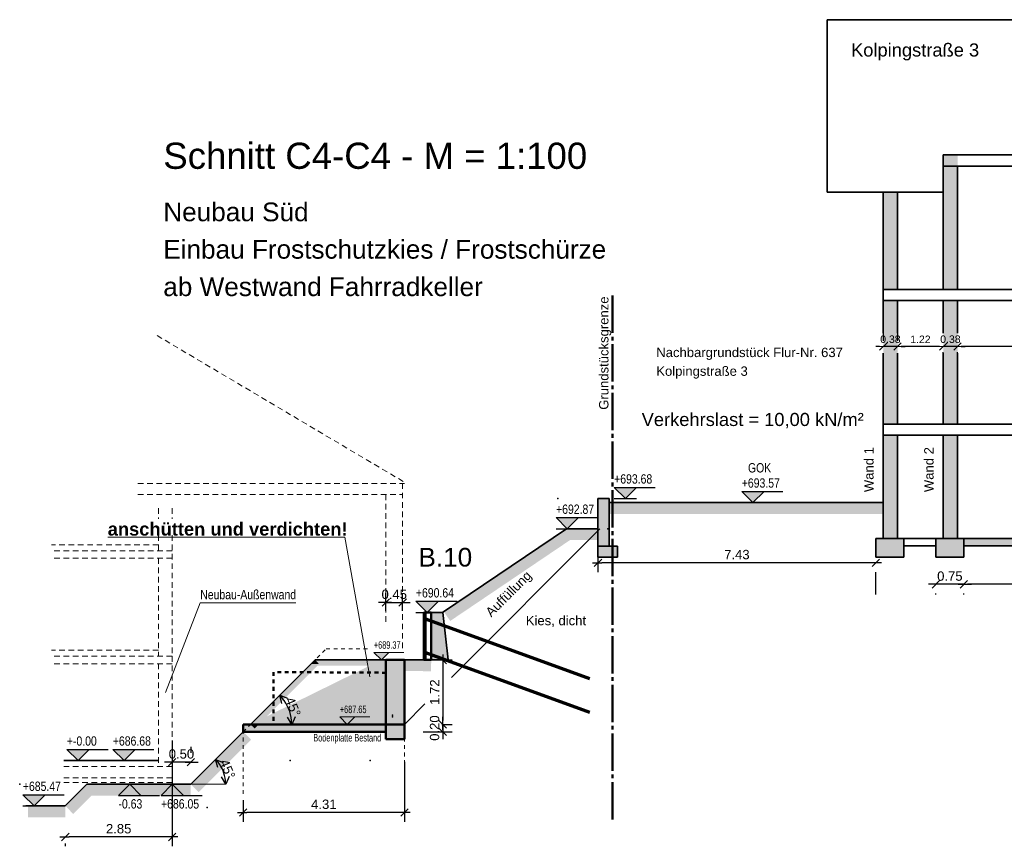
# Model space of a CAD drawing. Header units: metres. Extents: x 1 to 118, y 1 to 83.
# Tile 1 of 35: x 1 to 27, y 6 to 28. Entities that reach past the tile are written whole.
import ezdxf

# ---------------------------------------------------------------- set-up
doc = ezdxf.new("R2010")
doc.units = ezdxf.units.M
for name, pattern in [('ACHSE3', [1.25, 1, -0.1, 0.05, -0.1]), ('DURCHG', [0]), ('GESTR2', [0.25, 0.15, -0.1]), ('PUNKTE', [0.15, 0.05, -0.1])]:
    doc.linetypes.add(name, pattern=pattern)
for name, color, linetype in [('Arbeitsplanie_für_Herstellung_BPW__stat._erf._Anschüttung', 7, 'Continuous'), ('Aushub', 7, 'Continuous'), ('Bestand', 7, 'Continuous'), ('Bodenprofil', 7, 'Continuous'), ('Gel_nde', 7, 'Continuous'), ('GEOMETRIE', 7, 'Continuous'), ('Grundst_cksgrenze', 7, 'Continuous'), ('HILFPU', 7, 'Continuous'), ('MAKET', 7, 'Continuous'), ('Mauern_Bestand', 7, 'Continuous'), ('N_gel', 7, 'Continuous'), ('Nachbargeb_ude', 7, 'Continuous'), ('Neubau', 7, 'Continuous'), ('Spritzbetonwand', 7, 'Continuous'), ('TEXTE', 7, 'Continuous')]:
    doc.layers.add(name, color=color, linetype=linetype)
doc.styles.add('Arial', font='arial.ttf')
doc.dimstyles.new('ISBPFEIL04E', dxfattribs={"dimtxt": 0.25, "dimasz": 0.1, "dimexe": 0.25, "dimexo": 1, "dimgap": 0, "dimtad": 1, "dimdec": 0, "dimzin": 0, "dimdsep": 46, "dimtxsty": 'Arial', "dimblk": 'ID40', "dimblk1": 'ID40', "dimblk2": 'ID40', "dimsah": 1, "dimcen": 0.09, "dimse1": 1, "dimse2": 1, "dimclrd": 7, "dimclre": 7, "dimclrt": 7, "dimadec": 0, "dimazin": 0, "dimtfac": 1, "dimtdec": 4, "dimtix": 1, "dimtmove": 2, "dimatfit": 3, "dimfxl": 1, "dimtvp": 0.004, "dimtolj": 1, "dimtzin": 0, "dimarcsym": 0})
doc.dimstyles.new('ISBSTRICH4E', dxfattribs={"dimtxt": 0.25, "dimasz": 0.1, "dimexe": 0.25, "dimexo": 1, "dimgap": 0.09, "dimtad": 1, "dimzin": 0, "dimdsep": 46, "dimtxsty": 'Arial', "dimblk": 'ID4', "dimblk1": 'ID4', "dimblk2": 'ID4', "dimsah": 1, "dimcen": 0.09, "dimdle": 0.15, "dimclrd": 7, "dimclre": 7, "dimclrt": 7, "dimazin": 0, "dimtfac": 1, "dimtdec": 4, "dimtix": 1, "dimtmove": 2, "dimatfit": 3, "dimfxl": 1, "dimtvp": 0.004, "dimtolj": 1, "dimtzin": 0, "dimarcsym": 0})
doc.dimstyles.new('ISBSTRICH6E', dxfattribs={"dimtxt": 0.2, "dimasz": 0.1, "dimexe": 0.15, "dimexo": 1.1, "dimgap": 0.09, "dimtad": 1, "dimzin": 0, "dimdsep": 46, "dimtxsty": 'Arial', "dimblk": 'ID6', "dimblk1": 'ID6', "dimblk2": 'ID6', "dimsah": 1, "dimcen": 0.09, "dimdle": 0.15, "dimclrd": 7, "dimclre": 7, "dimclrt": 7, "dimazin": 0, "dimtfac": 1, "dimtdec": 4, "dimtix": 1, "dimtmove": 2, "dimatfit": 3, "dimfxl": 1, "dimtvp": 0.005, "dimtolj": 1, "dimtzin": 0, "dimarcsym": 0})

# ---------------------------------------------------------------- blocks, each defined once
blk = doc.blocks.new('ID4')
at = {"color": 7, "linetype": 'DURCHG', "lineweight": 25}
for p, q in [((-1, -1), (1, 1)), ((1.5, 0), (-1, 0))]:
    blk.add_line(p, q, dxfattribs=at)
blk = doc.blocks.new('*D56')
at = {"layer": 'Defpoints', "color": 0}
for p in [(26.326, 13.601), (30.606, 13.601), (26.326, 12.873)]:
    blk.add_point(p, dxfattribs=at)
at = {"layer": 'MAKET', "color": 7, "lineweight": -2}
for p, q in [((30.506, 12.873), (26.426, 12.873)), ((26.326, 12.601), (26.326, 12.623)), ((30.606, 12.601), (30.606, 12.623))]:
    blk.add_line(p, q, dxfattribs=at)
at = {"layer": 'MAKET', "color": 7, "lineweight": -2, "xscale": 0.1, "yscale": 0.1, "zscale": 0.1, "rotation": 180}
blk.add_blockref('ID4', (26.326, 12.873), dxfattribs=at)
at = {"layer": 'MAKET', "color": 7, "lineweight": -2, "xscale": 0.1, "yscale": 0.1, "zscale": 0.1}
blk.add_blockref('ID4', (30.606, 12.873), dxfattribs=at)
at = {"layer": 'MAKET', "color": 7, "insert": (28.466, 13.091), "char_height": 0.25, "attachment_point": 5, "style": 'Arial'}
blk.add_mtext('\\A1;4.28', dxfattribs=at)
blk = doc.blocks.new('*D57')
at = {"layer": 'Defpoints', "color": 0}
for p in [(25.576, 13.601), (26.326, 13.601), (25.576, 12.873)]:
    blk.add_point(p, dxfattribs=at)
at = {"layer": 'MAKET', "color": 7, "lineweight": -2}
for p, q in [((25.476, 12.873), (25.376, 12.873)), ((26.326, 12.873), (25.576, 12.873)), ((26.426, 12.873), (26.526, 12.873)), ((25.576, 12.601), (25.576, 12.623)), ((26.326, 12.601), (26.326, 12.623))]:
    blk.add_line(p, q, dxfattribs=at)
at = {"layer": 'MAKET', "color": 7, "lineweight": -2, "xscale": 0.1, "yscale": 0.1, "zscale": 0.1}
blk.add_blockref('ID4', (25.576, 12.873), dxfattribs=at)
at = {"layer": 'MAKET', "color": 7, "lineweight": -2, "xscale": 0.1, "yscale": 0.1, "zscale": 0.1, "rotation": 180}
blk.add_blockref('ID4', (26.326, 12.873), dxfattribs=at)
at = {"layer": 'MAKET', "color": 7, "insert": (25.951, 13.091), "char_height": 0.25, "attachment_point": 5, "style": 'Arial'}
blk.add_mtext('\\A1;0.75', dxfattribs=at)
blk = doc.blocks.new('*D62')
at = {"layer": 'Defpoints', "color": 0}
for p in [(5.162, 8.122), (5.162, 7.701), (5.662, 7.531)]:
    blk.add_point(p, dxfattribs=at)
at = {"layer": 'MAKET', "color": 7, "lineweight": -2}
for p, q in [((5.162, 8.701), (5.162, 8.372)), ((5.662, 8.531), (5.662, 8.372)), ((5.062, 8.122), (4.962, 8.122)), ((5.662, 8.122), (5.162, 8.122)), ((5.762, 8.122), (5.862, 8.122))]:
    blk.add_line(p, q, dxfattribs=at)
at = {"layer": 'MAKET', "color": 7, "lineweight": -2, "xscale": 0.1, "yscale": 0.1, "zscale": 0.1}
blk.add_blockref('ID4', (5.162, 8.122), dxfattribs=at)
at = {"layer": 'MAKET', "color": 7, "lineweight": -2, "xscale": 0.1, "yscale": 0.1, "zscale": 0.1, "rotation": 180}
blk.add_blockref('ID4', (5.662, 8.122), dxfattribs=at)
at = {"layer": 'MAKET', "color": 7, "insert": (5.412, 8.339), "char_height": 0.25, "attachment_point": 5, "style": 'Arial'}
blk.add_mtext('\\A1;0.50', dxfattribs=at)
blk = doc.blocks.new('ID40')
at = {"color": 7, "linetype": 'DURCHG', "lineweight": 25}
for p, q in [((-2, 1), (0, 0)), ((0, 0), (-2, -1)), ((0, 0), (-1, 0))]:
    blk.add_line(p, q, dxfattribs=at)
blk = doc.blocks.new('*D70')
at = {"layer": 'Defpoints', "color": 0}
for p in [(6.322, 8.192), (6.564, 7.773), (5.662, 7.531), (6.596, 7.531)]:
    blk.add_point(p, dxfattribs=at)
at = {"layer": 'MAKET', "color": 7, "lineweight": -2}
blk.add_arc((5.662, 7.531), 0.934, 6.1357, 38.8643, dxfattribs=at)
at = {"layer": 'MAKET', "color": 7, "lineweight": -2, "xscale": 0.1, "yscale": 0.1, "zscale": 0.1}
for p, rotation in [((6.322, 8.192), 131.9321595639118), ((6.596, 7.531), 273.067840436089)]:
    blk.add_blockref('ID40', p, dxfattribs=dict(at, rotation=rotation))
at = {"layer": 'MAKET', "color": 7, "insert": (6.642, 7.937), "char_height": 0.25, "attachment_point": 5, "rotation": 292.5, "style": 'Arial'}
blk.add_mtext('\\A1;45%%d', dxfattribs=at)
blk = doc.blocks.new('*D81')
at = {"layer": 'Defpoints', "color": 0}
for p in [(11.325, 12.386), (10.875, 11.161), (11.325, 11.161)]:
    blk.add_point(p, dxfattribs=at)
at = {"layer": 'MAKET', "color": 7, "lineweight": -2}
for p, q in [((10.875, 12.161), (10.875, 12.636)), ((11.325, 12.161), (11.325, 12.636)), ((10.775, 12.386), (10.675, 12.386)), ((10.875, 12.386), (11.325, 12.386)), ((11.425, 12.386), (11.525, 12.386))]:
    blk.add_line(p, q, dxfattribs=at)
at = {"layer": 'MAKET', "color": 7, "lineweight": -2, "xscale": 0.1, "yscale": 0.1, "zscale": 0.1}
blk.add_blockref('ID4', (10.875, 12.386), dxfattribs=at)
at = {"layer": 'MAKET', "color": 7, "lineweight": -2, "xscale": 0.1, "yscale": 0.1, "zscale": 0.1, "rotation": 180}
blk.add_blockref('ID4', (11.325, 12.386), dxfattribs=at)
at = {"layer": 'MAKET', "color": 7, "insert": (11.1, 12.604), "char_height": 0.25, "attachment_point": 5, "style": 'Arial'}
blk.add_mtext('\\A1;0.45', dxfattribs=at)
blk = doc.blocks.new('*D82')
at = {"layer": 'Defpoints', "color": 0}
for p in [(11.375, 9.131), (7.062, 8.103), (7.062, 6.775)]:
    blk.add_point(p, dxfattribs=at)
at = {"layer": 'MAKET', "color": 7, "lineweight": -2}
for p, q in [((11.375, 8.131), (11.375, 6.525)), ((7.062, 7.103), (7.062, 6.525)), ((11.275, 6.775), (7.162, 6.775))]:
    blk.add_line(p, q, dxfattribs=at)
at = {"layer": 'MAKET', "color": 7, "lineweight": -2, "xscale": 0.1, "yscale": 0.1, "zscale": 0.1, "rotation": 180}
blk.add_blockref('ID4', (7.062, 6.775), dxfattribs=at)
at = {"layer": 'MAKET', "color": 7, "lineweight": -2, "xscale": 0.1, "yscale": 0.1, "zscale": 0.1}
blk.add_blockref('ID4', (11.375, 6.775), dxfattribs=at)
at = {"layer": 'MAKET', "color": 7, "insert": (9.218, 6.993), "char_height": 0.25, "attachment_point": 5, "style": 'Arial'}
blk.add_mtext('\\A1;4.31', dxfattribs=at)
blk = doc.blocks.new('DIM109')
at = {"layer": 'MAKET', "color": 7, "linetype": 'DURCHG', "lineweight": 25}
for p, q in [((4.029, 7.531), (3.729, 7.231)), ((3.729, 7.531), (4.329, 7.531)), ((4.329, 7.231), (4.029, 7.531)), ((3.729, 7.231), (4.829, 7.231))]:
    blk.add_line(p, q, dxfattribs=at)
at = {"layer": 'MAKET', "color": 4}
for p in [(10.452, 8.161), (3.375, 7.531)]:
    blk.add_point(p, dxfattribs=at)
blk = doc.blocks.new('DIM110')
at = {"layer": 'MAKET', "color": 7, "linetype": 'DURCHG', "lineweight": 25}
for p, q in [((2.649, 8.161), (2.349, 8.461)), ((2.349, 8.461), (3.449, 8.461)), ((2.949, 8.461), (2.649, 8.161)), ((2.349, 8.161), (2.949, 8.161))]:
    blk.add_line(p, q, dxfattribs=at)
at = {"layer": 'MAKET', "color": 7, "style": 'Arial', "width": 0.8}
blk.add_text('-0.63', height=0.25, dxfattribs=at).set_placement((3.729, 6.881))
blk = doc.blocks.new('DIM111')
at = {"layer": 'MAKET', "color": 7, "style": 'Arial', "width": 0.8}
blk.add_text('+-0.00', height=0.25, dxfattribs=at).set_placement((2.349, 8.561))
blk = doc.blocks.new('ID6')
at = {"color": 3, "linetype": 'DURCHG', "lineweight": -3}
blk.add_line((-1, -1), (1, 1), dxfattribs=at)
at = {"color": 4, "linetype": 'DURCHG', "lineweight": 13}
blk.add_line((4, 0), (-1, 0), dxfattribs=at)
blk = doc.blocks.new('*D153')
at = {"layer": 'Defpoints', "color": 0}
for p in [(26.156, 19.586), (30.806, 19.618), (26.156, 19.229)]:
    blk.add_point(p, dxfattribs=at)
at = {"layer": 'MAKET', "color": 7, "lineweight": -2}
for p, q in [((30.706, 19.229), (26.256, 19.229)), ((26.156, 18.486), (26.156, 19.079)), ((30.806, 18.518), (30.806, 19.079))]:
    blk.add_line(p, q, dxfattribs=at)
at = {"layer": 'MAKET', "color": 7, "lineweight": -2, "xscale": 0.1, "yscale": 0.1, "zscale": 0.1, "rotation": 180}
blk.add_blockref('ID6', (26.156, 19.229), dxfattribs=at)
at = {"layer": 'MAKET', "color": 7, "lineweight": -2, "xscale": 0.1, "yscale": 0.1, "zscale": 0.1}
blk.add_blockref('ID6', (30.806, 19.229), dxfattribs=at)
at = {"layer": 'MAKET', "color": 7, "insert": (28.481, 19.422), "char_height": 0.2, "attachment_point": 5, "style": 'Arial'}
blk.add_mtext('\\A1;4.65', dxfattribs=at)
blk = doc.blocks.new('*D154')
at = {"layer": 'Defpoints', "color": 0}
for p in [(25.776, 19.586), (26.156, 19.586), (25.776, 19.229)]:
    blk.add_point(p, dxfattribs=at)
at = {"layer": 'MAKET', "color": 7, "lineweight": -2}
for p, q in [((25.676, 19.229), (25.576, 19.229)), ((26.156, 19.229), (25.776, 19.229)), ((26.256, 19.229), (26.356, 19.229)), ((25.776, 18.486), (25.776, 19.079)), ((26.156, 18.486), (26.156, 19.079))]:
    blk.add_line(p, q, dxfattribs=at)
at = {"layer": 'MAKET', "color": 7, "lineweight": -2, "xscale": 0.1, "yscale": 0.1, "zscale": 0.1}
blk.add_blockref('ID6', (25.776, 19.229), dxfattribs=at)
at = {"layer": 'MAKET', "color": 7, "lineweight": -2, "xscale": 0.1, "yscale": 0.1, "zscale": 0.1, "rotation": 180}
blk.add_blockref('ID6', (26.156, 19.229), dxfattribs=at)
at = {"layer": 'MAKET', "color": 7, "insert": (25.966, 19.422), "char_height": 0.2, "attachment_point": 5, "style": 'Arial'}
blk.add_mtext('\\A1;0.38', dxfattribs=at)
blk = doc.blocks.new('*D155')
at = {"layer": 'Defpoints', "color": 0}
for p in [(25.776, 19.586), (24.552, 19.229), (24.552, 19.049)]:
    blk.add_point(p, dxfattribs=at)
at = {"layer": 'MAKET', "color": 7, "lineweight": -2}
for p, q in [((24.552, 20.149), (24.552, 19.379)), ((25.676, 19.229), (24.652, 19.229)), ((25.776, 18.486), (25.776, 19.079))]:
    blk.add_line(p, q, dxfattribs=at)
at = {"layer": 'MAKET', "color": 7, "lineweight": -2, "xscale": 0.1, "yscale": 0.1, "zscale": 0.1, "rotation": 180}
blk.add_blockref('ID6', (24.552, 19.229), dxfattribs=at)
at = {"layer": 'MAKET', "color": 7, "lineweight": -2, "xscale": 0.1, "yscale": 0.1, "zscale": 0.1}
blk.add_blockref('ID6', (25.776, 19.229), dxfattribs=at)
at = {"layer": 'MAKET', "color": 7, "insert": (25.164, 19.42), "char_height": 0.2, "attachment_point": 5, "style": 'Arial'}
blk.add_mtext('\\A1;1.22', dxfattribs=at)
blk = doc.blocks.new('*D156')
at = {"layer": 'Defpoints', "color": 0}
for p in [(24.172, 19.229), (24.172, 19.203), (24.552, 19.049)]:
    blk.add_point(p, dxfattribs=at)
at = {"layer": 'MAKET', "color": 7, "lineweight": -2}
for p, q in [((24.172, 20.303), (24.172, 19.379)), ((24.552, 20.149), (24.552, 19.379)), ((24.072, 19.229), (23.972, 19.229)), ((24.552, 19.229), (24.172, 19.229)), ((24.652, 19.229), (24.752, 19.229))]:
    blk.add_line(p, q, dxfattribs=at)
at = {"layer": 'MAKET', "color": 7, "lineweight": -2, "xscale": 0.1, "yscale": 0.1, "zscale": 0.1}
blk.add_blockref('ID6', (24.172, 19.229), dxfattribs=at)
at = {"layer": 'MAKET', "color": 7, "lineweight": -2, "xscale": 0.1, "yscale": 0.1, "zscale": 0.1, "rotation": 180}
blk.add_blockref('ID6', (24.552, 19.229), dxfattribs=at)
at = {"layer": 'MAKET', "color": 7, "insert": (24.362, 19.422), "char_height": 0.2, "attachment_point": 5, "style": 'Arial'}
blk.add_mtext('\\A1;0.38', dxfattribs=at)
blk = doc.blocks.new('*D164')
at = {"layer": 'Defpoints', "color": 0}
for p in [(16.546, 15.055), (16.546, 13.448), (23.972, 13.601)]:
    blk.add_point(p, dxfattribs=at)
at = {"layer": 'MAKET', "color": 7, "lineweight": -2}
for p, q in [((16.546, 14.055), (16.546, 13.198)), ((23.872, 13.448), (16.646, 13.448)), ((23.972, 12.601), (23.972, 13.198))]:
    blk.add_line(p, q, dxfattribs=at)
at = {"layer": 'MAKET', "color": 7, "lineweight": -2, "xscale": 0.1, "yscale": 0.1, "zscale": 0.1, "rotation": 180}
blk.add_blockref('ID4', (16.546, 13.448), dxfattribs=at)
at = {"layer": 'MAKET', "color": 7, "lineweight": -2, "xscale": 0.1, "yscale": 0.1, "zscale": 0.1}
blk.add_blockref('ID4', (23.972, 13.448), dxfattribs=at)
at = {"layer": 'MAKET', "color": 7, "insert": (20.259, 13.666), "char_height": 0.25, "attachment_point": 5, "style": 'Arial'}
blk.add_mtext('\\A1;7.43', dxfattribs=at)
blk = doc.blocks.new('DIM174')
at = {"layer": 'MAKET', "color": 7, "linetype": 'DURCHG', "lineweight": 25}
for p, q in [((1.473, 6.951), (1.173, 7.251)), ((1.173, 7.251), (2.273, 7.251)), ((1.773, 7.251), (1.473, 6.951)), ((1.173, 6.951), (1.773, 6.951))]:
    blk.add_line(p, q, dxfattribs=at)
at = {"layer": 'MAKET', "color": 4}
for p in [(15.472, 15.164), (19.296, 15.055), (16.811, 14.355), (12.243, 12.121), (8.314, 8.161), (1.089, 7.531), (1.313, 6.951)]:
    blk.add_point(p, dxfattribs=at)
blk = doc.blocks.new('DIM175')
at = {"layer": 'MAKET', "color": 7, "linetype": 'DURCHG', "lineweight": 25}
for p, q in [((5.166, 7.531), (4.866, 7.231)), ((4.866, 7.531), (5.466, 7.531)), ((5.466, 7.231), (5.166, 7.531)), ((4.866, 7.231), (5.966, 7.231))]:
    blk.add_line(p, q, dxfattribs=at)
at = {"layer": 'MAKET', "color": 7, "style": 'Arial', "width": 0.8}
blk.add_text('+685.47', height=0.25, dxfattribs=at).set_placement((1.173, 7.351))
blk = doc.blocks.new('DIM176')
at = {"layer": 'MAKET', "color": 7, "linetype": 'DURCHG', "lineweight": 25}
for p, q in [((3.878, 8.161), (3.578, 8.461)), ((3.578, 8.461), (4.678, 8.461)), ((4.178, 8.461), (3.878, 8.161)), ((3.578, 8.161), (4.178, 8.161))]:
    blk.add_line(p, q, dxfattribs=at)
at = {"layer": 'MAKET', "color": 7, "style": 'Arial', "width": 0.8}
blk.add_text('+686.05', height=0.25, dxfattribs=at).set_placement((4.866, 6.881))
blk = doc.blocks.new('DIM177')
at = {"layer": 'MAKET', "color": 7, "linetype": 'DURCHG', "lineweight": 25}
for p, q in [((11.979, 12.121), (11.679, 12.421)), ((11.679, 12.421), (12.779, 12.421)), ((12.279, 12.421), (11.979, 12.121)), ((11.679, 12.121), (12.279, 12.121))]:
    blk.add_line(p, q, dxfattribs=at)
at = {"layer": 'MAKET', "color": 7, "style": 'Arial', "width": 0.8}
blk.add_text('+686.68', height=0.25, dxfattribs=at).set_placement((3.578, 8.561))
blk = doc.blocks.new('DIM178')
at = {"layer": 'MAKET', "color": 7, "linetype": 'DURCHG', "lineweight": 25}
for p, q in [((15.725, 14.355), (15.425, 14.655)), ((15.425, 14.655), (16.525, 14.655)), ((16.025, 14.655), (15.725, 14.355)), ((15.425, 14.355), (16.025, 14.355))]:
    blk.add_line(p, q, dxfattribs=at)
at = {"layer": 'MAKET', "color": 7, "style": 'Arial', "width": 0.8}
blk.add_text('+690.64', height=0.25, dxfattribs=at).set_placement((11.679, 12.521))
blk = doc.blocks.new('DIM179')
at = {"layer": 'MAKET', "color": 7, "linetype": 'DURCHG', "lineweight": 25}
for p, q in [((20.689, 15.055), (20.389, 15.355)), ((20.389, 15.355), (21.489, 15.355)), ((20.989, 15.355), (20.689, 15.055)), ((20.389, 15.055), (20.989, 15.055))]:
    blk.add_line(p, q, dxfattribs=at)
at = {"layer": 'MAKET', "color": 7, "style": 'Arial', "width": 0.8}
blk.add_text('+692.87', height=0.25, dxfattribs=at).set_placement((15.425, 14.755))
blk = doc.blocks.new('DIM180')
at = {"layer": 'MAKET', "color": 7, "linetype": 'DURCHG', "lineweight": 25}
for p, q in [((17.278, 15.164), (16.978, 15.464)), ((16.978, 15.464), (18.078, 15.464)), ((17.578, 15.464), (17.278, 15.164)), ((16.978, 15.164), (17.578, 15.164))]:
    blk.add_line(p, q, dxfattribs=at)
at = {"layer": 'MAKET', "color": 7, "style": 'Arial', "width": 0.8}
blk.add_text('+693.57', height=0.25, dxfattribs=at).set_placement((20.389, 15.455))
blk = doc.blocks.new('DIM181')
at = {"layer": 'MAKET', "color": 7, "style": 'Arial', "width": 0.8}
blk.add_text('+693.68', height=0.25, dxfattribs=at).set_placement((16.978, 15.564))
blk = doc.blocks.new('*D189')
at = {"layer": 'Defpoints', "color": 0}
for p in [(5.162, 9.326), (2.307, 6.951), (2.307, 6.122)]:
    blk.add_point(p, dxfattribs=at)
at = {"layer": 'MAKET', "color": 7, "lineweight": -2}
for p, q in [((5.162, 8.326), (5.162, 5.872)), ((5.062, 6.122), (2.407, 6.122)), ((2.307, 5.951), (2.307, 5.872))]:
    blk.add_line(p, q, dxfattribs=at)
at = {"layer": 'MAKET', "color": 7, "lineweight": -2, "xscale": 0.1, "yscale": 0.1, "zscale": 0.1, "rotation": 180}
blk.add_blockref('ID4', (2.307, 6.122), dxfattribs=at)
at = {"layer": 'MAKET', "color": 7, "lineweight": -2, "xscale": 0.1, "yscale": 0.1, "zscale": 0.1}
blk.add_blockref('ID4', (5.162, 6.122), dxfattribs=at)
at = {"layer": 'MAKET', "color": 7, "insert": (3.734, 6.34), "char_height": 0.25, "attachment_point": 5, "style": 'Arial'}
blk.add_mtext('\\A1;2.85', dxfattribs=at)
blk = doc.blocks.new('*D339')
at = {"layer": 'Defpoints', "color": 0}
for p in [(8.038, 9.907), (8.322, 9.415), (7.262, 9.131), (8.36, 9.131)]:
    blk.add_point(p, dxfattribs=at)
at = {"layer": 'MAKET', "color": 7, "lineweight": -2}
blk.add_arc((7.262, 9.131), 1.098, 5.2193, 39.7807, dxfattribs=at)
at = {"layer": 'MAKET', "color": 7, "lineweight": -2, "xscale": 0.1, "yscale": 0.1, "zscale": 0.1}
for p, rotation in [((8.038, 9.907), 132.3903658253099), ((8.36, 9.131), 272.6096341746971)]:
    blk.add_blockref('ID40', p, dxfattribs=dict(at, rotation=rotation))
at = {"layer": 'MAKET', "color": 7, "insert": (8.394, 9.6), "char_height": 0.25, "attachment_point": 5, "rotation": 292.5, "style": 'Arial'}
blk.add_mtext('\\A1;45%%d', dxfattribs=at)
blk = doc.blocks.new('DIM334')
at = {"layer": 'MAKET', "color": 7, "linetype": 'DURCHG', "lineweight": 18}
for p, q in [((9.846, 9.131), (9.646, 9.331)), ((9.646, 9.331), (10.446, 9.331)), ((10.046, 9.331), (9.846, 9.131)), ((9.646, 9.131), (10.046, 9.131))]:
    blk.add_line(p, q, dxfattribs=at)
at = {"layer": 'MAKET', "color": 4}
for p in [(12.13, 10.851), (8.309, 9.131)]:
    blk.add_point(p, dxfattribs=at)
blk = doc.blocks.new('DIM335')
at = {"layer": 'MAKET', "color": 7, "linetype": 'DURCHG', "lineweight": 18}
for p, q in [((10.756, 10.851), (10.556, 11.051)), ((10.556, 11.051), (11.356, 11.051)), ((10.556, 10.851), (10.956, 10.851)), ((10.956, 11.051), (10.756, 10.851))]:
    blk.add_line(p, q, dxfattribs=at)
at = {"layer": 'MAKET', "color": 7, "style": 'Arial', "width": 0.7}
blk.add_text('+687.65', height=0.2, dxfattribs=at).set_placement((9.646, 9.431))
blk = doc.blocks.new('DIM336')
at = {"layer": 'MAKET', "color": 7, "style": 'Arial', "width": 0.7}
blk.add_text('+689.37', height=0.2, dxfattribs=at).set_placement((10.556, 11.151))
blk = doc.blocks.new('*D350')
at = {"layer": 'Defpoints', "color": 0}
for p in [(11.125, 10.851), (11.375, 9.131), (12.396, 9.131)]:
    blk.add_point(p, dxfattribs=at)
at = {"layer": 'MAKET', "color": 7, "lineweight": -2}
for p, q in [((12.125, 10.851), (12.646, 10.851)), ((12.396, 10.751), (12.396, 9.231)), ((12.375, 9.131), (12.646, 9.131))]:
    blk.add_line(p, q, dxfattribs=at)
at = {"layer": 'MAKET', "color": 7, "lineweight": -2, "xscale": 0.1, "yscale": 0.1, "zscale": 0.1}
for p, rotation in [((12.396, 10.851), 90), ((12.396, 9.131), 270)]:
    blk.add_blockref('ID4', p, dxfattribs=dict(at, rotation=rotation))
at = {"layer": 'MAKET', "color": 7, "insert": (12.181, 9.991), "char_height": 0.25, "attachment_point": 5, "rotation": 90, "style": 'Arial'}
blk.add_mtext('\\A1;1.72', dxfattribs=at)
blk = doc.blocks.new('*D351')
at = {"layer": 'Defpoints', "color": 0}
for p in [(11.375, 9.131), (10.875, 8.931), (12.396, 8.931)]:
    blk.add_point(p, dxfattribs=at)
at = {"layer": 'MAKET', "color": 7, "lineweight": -2}
for p, q in [((12.396, 9.231), (12.396, 9.331)), ((12.375, 9.131), (12.646, 9.131)), ((12.396, 9.131), (12.396, 8.931)), ((11.875, 8.931), (12.646, 8.931)), ((12.396, 8.831), (12.396, 8.731))]:
    blk.add_line(p, q, dxfattribs=at)
at = {"layer": 'MAKET', "color": 7, "lineweight": -2, "xscale": 0.1, "yscale": 0.1, "zscale": 0.1}
for p, rotation in [((12.396, 9.131), 270), ((12.396, 8.931), 90)]:
    blk.add_blockref('ID4', p, dxfattribs=dict(at, rotation=rotation))
at = {"layer": 'MAKET', "color": 7, "insert": (12.179, 9.031), "char_height": 0.25, "attachment_point": 5, "rotation": 90, "style": 'Arial'}
blk.add_mtext('\\A1;0.20', dxfattribs=at)

msp = doc.modelspace()

# ---------------------------------------------------------------- hatches: boundary and pattern name
at = {"layer": 'Arbeitsplanie_für_Herstellung_BPW__stat._erf._Anschüttung'}
for points in [[(15.333, 14.105), (15.873, 14.105), (15.704, 14.355)], [(12.426, 12.143), (12.966, 12.143), (15.873, 14.105), (15.333, 14.105)], [(12.595, 11.893), (12.966, 12.143), (12.426, 12.143)], [(7.262, 9.131), (10.875, 9.131), (10.875, 10.861), (10.778, 10.861), (7.262, 9.131)]]:
    msp.add_hatch(color=8, dxfattribs=at).paths.add_polyline_path(points)
at = {"layer": 'Aushub'}
for points in [[(8.874, 10.743), (9.089, 10.743), (8.982, 10.851)], [(8.982, 10.699), (10.875, 10.699), (10.875, 10.851), (8.982, 10.851)], [(7.262, 9.131), (7.477, 9.131), (9.089, 10.743), (8.874, 10.743)], [(7.369, 9.023), (7.477, 9.131), (7.262, 9.131)], [(5.662, 7.531), (6.089, 7.531), (7.275, 8.717), (6.857, 8.717)], [(6.857, 8.717), (7.275, 8.717), (7.072, 8.931)], [(2.673, 7.317), (3.1, 7.317), (2.887, 7.531)], [(2.887, 7.229), (5.662, 7.229), (5.662, 7.531), (2.887, 7.531)], [(5.875, 7.317), (6.089, 7.531), (5.662, 7.531)], [(2.307, 6.951), (2.734, 6.951), (3.1, 7.317), (2.673, 7.317)], [(1.313, 6.649), (2.307, 6.649), (2.307, 6.951), (1.313, 6.951)], [(2.52, 6.737), (2.734, 6.951), (2.307, 6.951)]]:
    msp.add_hatch(color=7, dxfattribs=at).paths.add_polyline_path(points)
at = {"layer": 'Bestand'}
for color, points in [(7, [(24.172, 20.755), (24.552, 20.755), (24.552, 23.351), (24.172, 23.351)]), (180, [(10.875, 8.731), (11.375, 8.731), (11.375, 10.851), (10.875, 10.851)]), (180, [(7.072, 8.931), (10.875, 8.931), (10.875, 9.131), (7.072, 9.131)])]:
    msp.add_hatch(color=color, dxfattribs=at).paths.add_polyline_path(points)
at = {"layer": 'Gel_nde'}
for points in [[(16.846, 14.753), (24.172, 14.753), (24.172, 15.055), (16.846, 15.055)], [(15.704, 14.053), (16.546, 14.053), (16.546, 14.355), (15.704, 14.355)], [(11.371, 10.559), (12.084, 10.559), (12.088, 10.851), (11.375, 10.851)], [(11.375, 10.851), (12.088, 10.851), (11.375, 10.861)], [(12.084, 10.549), (12.084, 10.559), (11.371, 10.559)]]:
    msp.add_hatch(color=7, dxfattribs=at).paths.add_polyline_path(points)
at = {"layer": 'MAKET'}
for points in [[(17.278, 15.164), (17.578, 15.464), (16.978, 15.464)], [(20.689, 15.055), (20.989, 15.355), (20.389, 15.355)], [(15.725, 14.355), (16.025, 14.655), (15.425, 14.655)], [(11.979, 12.121), (12.279, 12.421), (11.679, 12.421)], [(10.756, 10.851), (10.956, 11.051), (10.556, 11.051)], [(9.846, 9.131), (10.046, 9.331), (9.646, 9.331)], [(2.649, 8.161), (2.949, 8.461), (2.349, 8.461)], [(3.878, 8.161), (4.178, 8.461), (3.578, 8.461)], [(3.729, 7.231), (4.329, 7.231), (4.029, 7.531)], [(4.866, 7.231), (5.466, 7.231), (5.166, 7.531)], [(1.473, 6.951), (1.773, 7.251), (1.173, 7.251)]]:
    msp.add_hatch(color=7, dxfattribs=at).paths.add_polyline_path(points)
at = {"layer": 'Mauern_Bestand'}
msp.add_hatch(color=7, dxfattribs=at).paths.add_polyline_path([(12.088, 10.849), (12.544, 10.851), (12.397, 12.121), (12.088, 12.121), (12.088, 10.849)])
at = {"layer": 'Nachbargeb_ude'}
for points in [[(25.776, 20.755), (26.156, 20.755), (26.156, 24.351), (25.776, 24.351)], [(24.172, 17.155), (24.552, 17.155), (24.552, 20.455), (24.172, 20.455)], [(25.776, 17.155), (26.156, 17.155), (26.156, 20.455), (25.776, 20.455)], [(24.172, 14.101), (24.552, 14.101), (24.552, 16.855), (24.172, 16.855)], [(25.776, 14.101), (26.156, 14.101), (26.156, 16.855), (25.776, 16.855)], [(16.546, 13.895), (16.846, 13.895), (16.846, 15.164), (16.546, 15.164)], [(23.972, 13.601), (24.722, 13.601), (24.722, 14.101), (23.972, 14.101)], [(25.576, 13.601), (26.326, 13.601), (26.326, 14.101), (25.576, 14.101)], [(26.326, 13.901), (30.606, 13.901), (30.606, 14.101), (26.326, 14.101)], [(16.546, 13.595), (17.064, 13.595), (17.064, 13.895), (16.546, 13.895)]]:
    msp.add_hatch(color=7, dxfattribs=at).paths.add_polyline_path(points)

# ---------------------------------------------------------------- linework, layer by layer
at = {"layer": 'Arbeitsplanie_für_Herstellung_BPW__stat._erf._Anschüttung', "color": 6, "linetype": 'PUNKTE', "lineweight": 50}
for p, q in [((7.875, 10.529), (7.875, 9.131)), ((10.875, 10.511), (7.875, 10.529))]:
    msp.add_line(p, q, dxfattribs=at)
at = {"layer": 'Aushub', "color": 8, "linetype": 'PUNKTE', "lineweight": 9}
msp.add_line((7.062, 8.931), (9.292, 11.161), dxfattribs=at)
at = {"layer": 'Aushub', "color": 7, "linetype": 'DURCHG', "lineweight": 35}
for p, q in [((8.982, 10.851), (7.262, 9.131)), ((10.875, 10.851), (8.982, 10.851)), ((7.062, 8.931), (5.662, 7.531)), ((2.887, 7.531), (2.307, 6.951)), ((5.662, 7.531), (2.887, 7.531)), ((1.256, 6.951), (2.307, 6.951))]:
    msp.add_line(p, q, dxfattribs=at)
at = {"layer": 'Bestand', "color": 8, "linetype": 'GESTR2', "lineweight": 9}
for p, q in [((4.759, 19.521), (11.424, 15.571)), ((4.244, 15.571), (11.375, 15.571)), ((11.325, 15.571), (11.325, 11.161)), ((4.244, 15.271), (11.325, 15.271)), ((10.875, 15.271), (10.875, 11.783))]:
    msp.add_line(p, q, dxfattribs=at)
at = {"layer": 'Bestand', "color": 7, "linetype": 'DURCHG', "lineweight": 35}
for p, q in [((16.546, 13.595), (16.546, 15.164)), ((16.546, 15.164), (16.846, 15.164)), ((16.846, 13.895), (16.846, 15.164)), ((16.546, 13.895), (17.064, 13.895)), ((16.546, 13.595), (17.064, 13.595)), ((12.088, 12.121), (12.397, 12.121)), ((12.088, 11.686), (12.088, 12.121)), ((12.088, 10.849), (12.088, 11.423)), ((12.088, 10.851), (12.544, 10.851))]:
    msp.add_line(p, q, dxfattribs=at)
at = {"layer": 'Bestand', "color": 180, "linetype": 'DURCHG', "lineweight": 50}
for p, q in [((10.875, 10.851), (10.875, 9.131)), ((10.875, 10.851), (11.375, 10.851)), ((11.375, 8.731), (11.375, 10.851)), ((7.062, 9.131), (11.375, 9.131)), ((7.062, 8.931), (7.062, 9.131)), ((10.875, 9.131), (10.875, 8.731)), ((7.062, 8.931), (10.875, 8.931)), ((11.375, 8.731), (10.875, 8.731))]:
    msp.add_line(p, q, dxfattribs=at)
at = {"layer": 'Bodenprofil', "color": 84, "linetype": 'DURCHG', "lineweight": 25}
for p, q in [((12.629, 10.385), (16.599, 14.355)), ((11.375, 9.131), (11.92, 9.676))]:
    msp.add_line(p, q, dxfattribs=at)
at = {"layer": 'Gel_nde', "color": 7, "linetype": 'DURCHG', "lineweight": 35}
for p, q in [((12.393, 12.121), (15.704, 14.355)), ((11.375, 10.851), (12.088, 10.851))]:
    msp.add_line(p, q, dxfattribs=at)
at = {"layer": 'Gel_nde', "color": 8, "linetype": 'PUNKTE', "lineweight": 9}
msp.add_line((9.282, 11.151), (10.438, 11.151), dxfattribs=at)
at = {"layer": 'GEOMETRIE', "color": 7, "linetype": 'PUNKTE', "lineweight": 18}
for p, q in [((7.062, 7.275), (7.062, 8.931)), ((11.375, 7.275), (11.375, 8.731))]:
    msp.add_line(p, q, dxfattribs=at)
at = {"layer": 'GEOMETRIE', "color": 7, "linetype": 'DURCHG', "lineweight": 18}
msp.add_line((6.596, 7.531), (5.662, 7.531), dxfattribs=at)
at = {"layer": 'Grundst_cksgrenze', "color": 54, "linetype": 'ACHSE3', "lineweight": 50}
msp.add_line((16.938, 20.59), (16.938, 6.52), dxfattribs=at)
at = {"layer": 'HILFPU', "color": 4}
for p in [(16.546, 15.104), (16.546, 15.055), (11.049, 9.372), (11.049, 9.334), (6.099, 6.911)]:
    msp.add_point(p, dxfattribs=at)
at = {"layer": 'Mauern_Bestand', "color": 7, "linetype": 'DURCHG', "lineweight": 35}
msp.add_line((12.544, 10.851), (12.397, 12.121), dxfattribs=at)
at = {"layer": 'N_gel', "color": 7, "linetype": 'DURCHG', "lineweight": 70}
for p, q in [((11.938, 11.951), (16.317, 10.357)), ((11.938, 11.051), (16.317, 9.457))]:
    msp.add_line(p, q, dxfattribs=at)
at = {"layer": 'Nachbargeb_ude', "color": 7, "linetype": 'DURCHG', "lineweight": 35}
for p, q in [((22.672, 27.961), (22.672, 23.351)), ((22.672, 27.961), (29.226, 27.961)), ((32.919, 24.351), (25.776, 24.351)), ((25.776, 24.351), (25.776, 20.755)), ((30.806, 24.051), (25.776, 24.051)), ((26.156, 24.051), (26.156, 20.755)), ((25.776, 23.351), (22.672, 23.351)), ((24.172, 19.586), (24.172, 23.351)), ((24.552, 20.755), (24.552, 23.351)), ((30.806, 20.755), (24.172, 20.755)), ((30.806, 20.455), (24.172, 20.455)), ((24.552, 19.586), (24.552, 20.455)), ((25.776, 20.455), (25.776, 19.586)), ((26.156, 19.586), (26.156, 20.455)), ((24.172, 17.155), (24.172, 19.049)), ((24.552, 17.155), (24.552, 19.049)), ((25.776, 17.155), (25.776, 19.049)), ((26.156, 17.155), (26.156, 19.049)), ((30.806, 17.155), (24.172, 17.155)), ((24.172, 14.101), (24.172, 17.155)), ((31.186, 16.855), (24.172, 16.855)), ((24.552, 14.101), (24.552, 16.855)), ((25.776, 16.855), (25.776, 14.101)), ((26.156, 14.101), (26.156, 16.855)), ((16.846, 15.055), (24.172, 15.055)), ((16.546, 14.355), (15.704, 14.355)), ((23.972, 14.101), (32.919, 14.101)), ((23.972, 14.101), (23.972, 13.601)), ((24.722, 14.101), (24.722, 13.601)), ((25.576, 14.101), (25.576, 13.601)), ((26.326, 14.101), (26.326, 13.601)), ((17.064, 13.595), (17.064, 13.895)), ((24.722, 13.901), (25.576, 13.901)), ((30.606, 13.901), (26.326, 13.901)), ((24.722, 13.601), (23.972, 13.601)), ((26.326, 13.601), (25.576, 13.601))]:
    msp.add_line(p, q, dxfattribs=at)
at = {"layer": 'Neubau', "color": 7, "linetype": 'GESTR2', "lineweight": 18}
for p, q in [((4.797, 14.904), (4.797, 14.627)), ((5.162, 14.904), (5.162, 14.627)), ((4.797, 14.183), (4.797, 13.771)), ((5.162, 14.183), (5.162, 10.951)), ((4.797, 13.931), (1.942, 13.931)), ((5.162, 13.771), (1.942, 13.771)), ((5.162, 13.571), (1.942, 13.571)), ((4.797, 13.571), (4.797, 10.951)), ((4.797, 11.111), (1.942, 11.111)), ((5.162, 10.951), (1.942, 10.951)), ((5.162, 10.951), (5.162, 7.701)), ((5.162, 10.751), (1.942, 10.751)), ((4.797, 10.751), (4.797, 8.001)), ((5.162, 8.001), (2.266, 8.001)), ((5.162, 7.701), (2.266, 7.701)), ((5.162, 7.581), (2.266, 7.581))]:
    msp.add_line(p, q, dxfattribs=at)
at = {"layer": 'Neubau', "color": 7, "linetype": 'DURCHG', "lineweight": 35}
msp.add_line((4.797, 8.161), (2.266, 8.161), dxfattribs=at)
at = {"layer": 'Spritzbetonwand', "color": 140, "linetype": 'DURCHG', "lineweight": 50}
for p, q in [((11.888, 12.121), (12.088, 12.121)), ((11.888, 10.851), (11.888, 12.121)), ((11.938, 10.851), (11.938, 12.121)), ((12.088, 10.851), (12.088, 12.121)), ((11.888, 10.851), (12.088, 10.851))]:
    msp.add_line(p, q, dxfattribs=at)
at = {"layer": 'TEXTE', "color": 7, "linetype": 'DURCHG', "lineweight": 18}
for p, q in [((3.442, 14.135), (9.781, 14.135)), ((9.781, 14.135), (10.446, 10.402)), ((5.914, 12.38), (4.987, 9.982)), ((5.914, 12.38), (8.469, 12.38))]:
    msp.add_line(p, q, dxfattribs=at)

# ---------------------------------------------------------------- block references
for name in ['DIM181', 'DIM180', 'DIM179', 'DIM174', 'DIM178', 'DIM177', 'DIM336', 'DIM334', 'DIM335', 'DIM111', 'DIM110', 'DIM176', 'DIM109', 'DIM175']:
    msp.add_blockref(name, (0, 0))

# ---------------------------------------------------------------- texts
at = {"layer": 'Bodenprofil', "color": 84, "style": 'Arial'}
msp.add_text('Auffüllung', height=0.25, rotation=45, dxfattribs=at).set_placement((13.693, 11.984))
msp.add_text('Kies, dicht', height=0.25, dxfattribs=at).set_placement((14.616, 11.779))
at = {"layer": 'Grundst_cksgrenze', "color": 89, "style": 'Arial'}
msp.add_text('Grundstücksgrenze', height=0.25, rotation=90, dxfattribs=at).set_placement((16.825, 17.537))
at = {"layer": 'Nachbargeb_ude', "color": 7, "style": 'Arial'}
for s, height, p in [('Kolpingstraße 3', 0.35, (23.31, 26.977)), ('Nachbargrundstück Flur-Nr. 637', 0.25, (18.104, 18.945)), ('Kolpingstraße 3', 0.25, (18.104, 18.445))]:
    msp.add_text(s, height=height, dxfattribs=at).set_placement(p)
at = {"layer": 'TEXTE', "color": 7, "style": 'Arial'}
for s, height, p in [('Schnitt C4-C4 - M = 1:100', 0.7, (4.927, 23.975)), ('Neubau Süd', 0.5, (4.927, 22.575)), ('Einbau Frostschutzkies / Frostschürze', 0.5, (4.927, 21.575)), ('ab Westwand Fahrradkeller', 0.5, (4.927, 20.575)), ('Verkehrslast = 10,00 kN/m²', 0.35, (17.713, 17.103)), ('B.10', 0.5, (11.747, 13.347))]:
    msp.add_text(s, height=height, dxfattribs=at).set_placement(p)
at = {"layer": 'TEXTE', "color": 8, "style": 'Arial'}
for s, p in [('Wand 1', (23.911, 15.336)), ('Wand 2', (25.515, 15.336))]:
    msp.add_text(s, height=0.25, rotation=90, dxfattribs=at).set_placement(p)
at = {"layer": 'TEXTE', "color": 7, "style": 'Arial', "width": 0.8}
for s, p in [('GOK', (20.555, 15.861)), ('Neubau-Außenwand', (5.914, 12.474))]:
    msp.add_text(s, height=0.25, dxfattribs=at).set_placement(p)
at = {"layer": 'TEXTE', "color": 180, "style": 'Arial', "width": 0.7}
msp.add_text('Bodenplatte Bestand', height=0.2, dxfattribs=at).set_placement((8.936, 8.673))
at = {"layer": 'TEXTE', "color": 1, "insert": (3.442, 14.17), "char_height": 0.35, "width": 6.37692, "attachment_point": 7, "style": 'Arial'}
msp.add_mtext('\\pxqj;{\\fArial|b1|i0|c0|p34|;anschütten und verdichten!}', dxfattribs=at)

# ---------------------------------------------------------------- dimensions: what is measured, and where the dimension line sits
at = {"layer": 'MAKET'}
for base, p1, p2, dimstyle, picture, middle in [((24.172, 19.229), (24.552, 19.049), (24.172, 19.203), 'ISBSTRICH6E', '*D156', (24.362, 19.422)), ((24.552, 19.229), (25.776, 19.586), (24.552, 19.049), 'ISBSTRICH6E', '*D155', (25.164, 19.42)), ((25.776, 19.229), (26.156, 19.586), (25.776, 19.586), 'ISBSTRICH6E', '*D154', (25.966, 19.422)), ((26.156, 19.229), (30.806, 19.618), (26.156, 19.586), 'ISBSTRICH6E', '*D153', (28.481, 19.422)), ((16.546, 13.448), (23.972, 13.601), (16.546, 15.055), 'ISBSTRICH4E', '*D164', (20.259, 13.666)), ((25.576, 12.873), (26.326, 13.601), (25.576, 13.601), 'ISBSTRICH4E', '*D57', (25.951, 13.091)), ((26.326, 12.873), (30.606, 13.601), (26.326, 13.601), 'ISBSTRICH4E', '*D56', (28.466, 13.091)), ((11.325, 12.386), (10.875, 11.161), (11.325, 11.161), 'ISBSTRICH4E', '*D81', (11.1, 12.604)), ((2.306683, 6.121904), (5.16168, 9.325895), (2.306683, 6.95089), 'ISBSTRICH4E', '*D189', (3.734182, 6.339548)), ((7.062, 6.775), (11.375, 9.131), (7.062, 8.103), 'ISBSTRICH4E', '*D82', (9.218, 6.993)), ((5.162, 8.122), (5.662, 7.531), (5.162, 7.701), 'ISBSTRICH4E', '*D62', (5.412, 8.339))]:
    dim = msp.add_linear_dim(base=base, p1=p1, p2=p2, dimstyle=dimstyle, override={"dimasz": 0.1}, dxfattribs=at)
    dim.commit()
    dim.dimension.update_dxf_attribs({"geometry": picture, "text_midpoint": middle})
for base, p1, p2, picture, middle in [((12.396, 9.131), (11.125, 10.851), (11.375, 9.131), '*D350', (12.181, 9.991)), ((12.396, 8.931), (11.375, 9.131), (10.875, 8.931), '*D351', (12.179, 9.031))]:
    dim = msp.add_linear_dim(base=base, p1=p1, p2=p2, angle=90, dimstyle='ISBSTRICH4E', override={"dimasz": 0.1}, dxfattribs=at)
    dim.commit()
    dim.dimension.update_dxf_attribs({"geometry": picture, "text_midpoint": middle})
for base, center, p1, p2, picture, middle in [((8.322, 9.415), (7.262, 9.131), (8.36, 9.131), (8.038, 9.907), '*D339', (8.394, 9.6)), ((6.564, 7.773), (5.662, 7.531), (6.596, 7.531), (6.322, 8.192), '*D70', (6.642, 7.937))]:
    dim = msp.add_angular_dim_3p(base=base, center=center, p1=p1, p2=p2, dimstyle='ISBPFEIL04E', override={"dimasz": 0.1}, dxfattribs=at)
    dim.commit()
    dim.dimension.update_dxf_attribs({"geometry": picture, "text_midpoint": middle})

doc.saveas('drawing.dxf')
